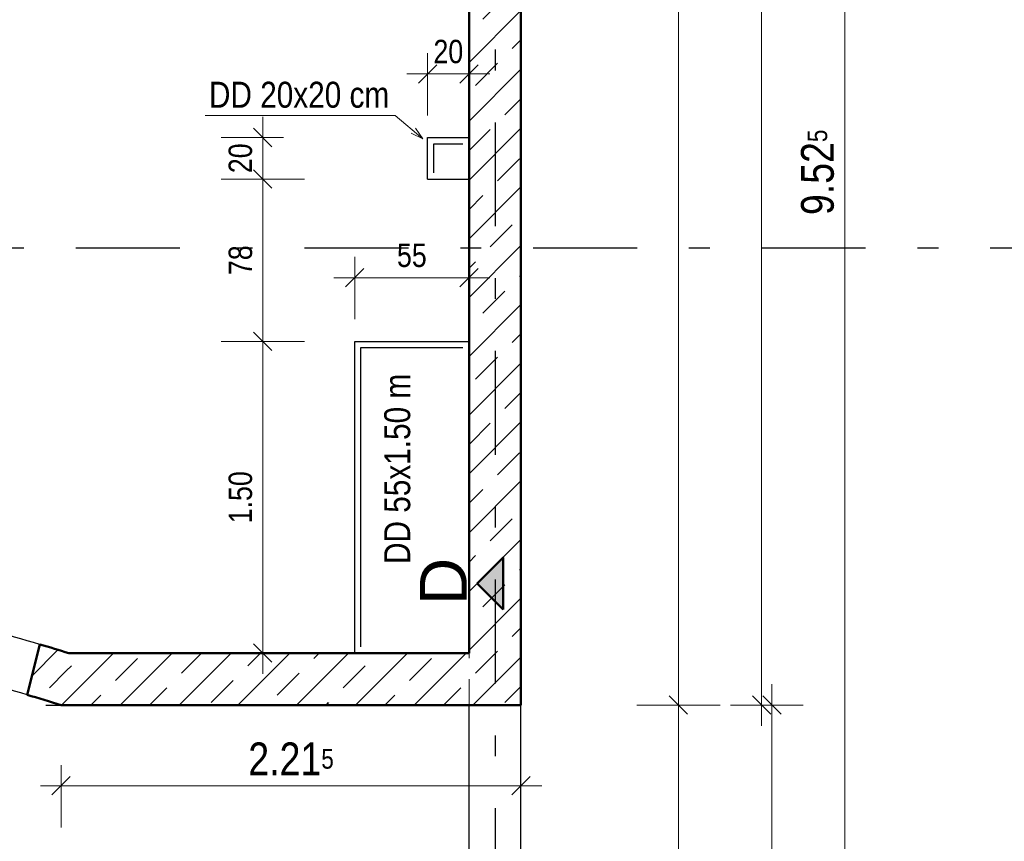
# Model space of a CAD drawing. Header units: millimetres. Extents: x 0 to 78.9, y -26.7 to 42.
# Tile 32 of 68: x 21.5 to 26.3, y 21.8 to 25.7. Entities that reach past the tile are written whole.
import ezdxf

# ---------------------------------------------------------------- set-up
doc = ezdxf.new("R2010")
doc.units = ezdxf.units.MM
doc.linetypes.add('DASHDOTX2', pattern=[2, 1, -0.5, 0, -0.5])
doc.linetypes.add('HIDDEN', pattern=[0.375, 0.25, -0.125])
for name, color, linetype, lineweight in [('Achsen', 7, 'Continuous', 20), ('Schraffuren', 7, 'Continuous', 20), ('Texte', 7, 'Continuous', 20)]:
    doc.layers.add(name, color=color, linetype=linetype, lineweight=lineweight)
doc.styles.add('Arial', font='arial.ttf')
doc.styles.add('Arial Narrow', font='ARIALN.TTF')
doc.dimstyles.new('Arch_Strakon_dimstyle', dxfattribs={"dimtxt": 11.25, "dimasz": 1, "dimexe": 1.25, "dimexo": 0.0625, "dimgap": 1, "dimtad": 0, "dimdec": 5, "dimzin": 12, "dimdsep": 46, "dimtxsty": 'Arial Narrow', "dimblk": 'Arrowhead_Tick', "dimsah": 1, "dimcen": 0, "dimse1": 1, "dimse2": 1, "dimclrd": 6, "dimclrt": 3, "dimazin": 0, "dimtfac": 1, "dimtdec": 4, "dimtmove": 0, "dimatfit": 3, "dimldrblk": 'NONE', "dimfxl": 1, "dimtvp": 1, "dimtolj": 1, "dimtzin": 0, "dimlwd": 13, "dimarcsym": 2})
pattern_1 = [(45, (0, 0), (-0.1414214, 0.1414214), [0.15, -0.1]), (45, (-0.07071, 0.07071), (-0.1414214, 0.1414214), [])]

# ---------------------------------------------------------------- blocks, each defined once
blk = doc.blocks.new('Arrowhead_Tick')
at = {"color": 0, "linetype": 'Continuous', "lineweight": -2}
for p, q in [((0, 20), (0, -10)), ((-1, 0), (0, 0)), ((10, 0), (0, 0))]:
    blk.add_line(p, q, dxfattribs=at)
at = {"color": 2, "linetype": 'Continuous', "lineweight": 35}
blk.add_line((4.42, 4.42), (-4.42, -4.42), dxfattribs=at)
blk = doc.blocks.new('*D222')
at = {"layer": 'Achsen', "color": 6, "linetype": 'Continuous', "lineweight": 13}
blk.add_line((24.7, 22.4484), (24.7, 29.5057), dxfattribs=at)
at = {"layer": 'Defpoints', "color": 0}
for p in [(23.6922, 29.5157), (24.7, 29.5157), (23.6922, 22.4384)]:
    blk.add_point(p, dxfattribs=at)
at = {"layer": 'Achsen', "color": 6, "lineweight": 13, "xscale": 0.01, "yscale": 0.01, "zscale": 0.01}
for p, rotation in [((24.7, 29.5157), 90), ((24.7, 22.4384), 270)]:
    blk.add_blockref('Arrowhead_Tick', p, dxfattribs=dict(at, rotation=rotation))
at = {"layer": 'Achsen', "color": 2, "lineweight": 35, "insert": (24.5696, 25.9771), "char_height": 0.1575, "attachment_point": 5, "rotation": 90, "style": 'Arial Narrow'}
blk.add_mtext('\\A1;7.07{\\A1;\\H.6x;\\S5;}', dxfattribs=at)
blk = doc.blocks.new('_None')
blk = doc.blocks.new('*D236')
at = {"layer": 'Achsen', "color": 6, "linetype": 'Continuous', "lineweight": 13}
blk.add_line((25.1, 22.4484), (25.1, 29.7557), dxfattribs=at)
at = {"layer": 'Defpoints', "color": 0}
for p in [(23.9422, 29.7657), (25.1, 29.7657), (23.6922, 22.4384)]:
    blk.add_point(p, dxfattribs=at)
at = {"layer": 'Achsen', "color": 6, "lineweight": 13, "xscale": 0.01, "yscale": 0.01, "zscale": 0.01}
for p, rotation in [((25.1, 29.7657), 90), ((25.1, 22.4384), 270)]:
    blk.add_blockref('Arrowhead_Tick', p, dxfattribs=dict(at, rotation=rotation))
at = {"layer": 'Achsen', "color": 2, "lineweight": 35, "insert": (24.9696, 26.1021), "char_height": 0.1575, "attachment_point": 5, "rotation": 90, "style": 'Arial Narrow'}
blk.add_mtext('\\A1;7.32{\\A1;\\H.6x;\\S5;}', dxfattribs=at)
blk = doc.blocks.new('*D238')
at = {"layer": 'Achsen', "color": 6, "linetype": 'Continuous', "lineweight": 13}
for p, q in [((25.15, 22.4284), (25.15, 21.1457)), ((25.15, 20.2484), (25.15, 20.7083))]:
    blk.add_line(p, q, dxfattribs=at)
at = {"layer": 'Defpoints', "color": 0}
for p in [(23.6922, 22.4384), (25.15, 22.4384), (23.9426, 20.2384)]:
    blk.add_point(p, dxfattribs=at)
at = {"layer": 'Achsen', "color": 6, "lineweight": 13, "xscale": 0.01, "yscale": 0.01, "zscale": 0.01}
for p, rotation in [((25.15, 22.4384), 90), ((25.15, 20.2384), 270)]:
    blk.add_blockref('Arrowhead_Tick', p, dxfattribs=dict(at, rotation=rotation))
at = {"layer": 'Achsen', "color": 2, "lineweight": 35, "insert": (25.1084, 20.927), "char_height": 0.1575, "attachment_point": 5, "rotation": 90, "style": 'Arial Narrow'}
blk.add_mtext('\\A1;2.20', dxfattribs=at)
blk = doc.blocks.new('*D366')
at = {"color": 6, "linetype": 'Continuous', "lineweight": 13}
blk.add_line((24.7, 20.7084), (24.7, 22.4284), dxfattribs=at)
at = {"layer": 'Defpoints', "color": 0}
for p in [(23.6922, 22.4384), (24.7, 22.4384), (23.9422, 20.6984)]:
    blk.add_point(p, dxfattribs=at)
at = {"color": 6, "lineweight": 13, "xscale": 0.01, "yscale": 0.01, "zscale": 0.01}
for p, rotation in [((24.7, 22.4384), 90), ((24.7, 20.6984), 270)]:
    blk.add_blockref('Arrowhead_Tick', p, dxfattribs=dict(at, rotation=rotation))
at = {"color": 2, "lineweight": 35, "insert": (24.5709, 21.5684), "char_height": 0.1575, "attachment_point": 5, "rotation": 90, "style": 'Arial Narrow'}
blk.add_mtext('\\A1;1.74', dxfattribs=at)
blk = doc.blocks.new('*D384')
at = {"layer": 'Achsen', "color": 6, "linetype": 'Continuous', "lineweight": 13}
blk.add_line((21.7395, 22.05), (23.9322, 22.05), dxfattribs=at)
at = {"layer": 'Defpoints', "color": 0}
for p in [(21.7295, 22.4384), (23.9422, 22.4384), (23.9422, 22.05)]:
    blk.add_point(p, dxfattribs=at)
at = {"layer": 'Achsen', "color": 6, "lineweight": 13, "xscale": 0.01, "yscale": 0.01, "zscale": 0.01}
blk.add_blockref('Arrowhead_Tick', (23.9422, 22.05), dxfattribs=at)
at = {"layer": 'Achsen', "color": 6, "lineweight": 13, "xscale": 0.01, "yscale": 0.01, "zscale": 0.01, "rotation": 180}
blk.add_blockref('Arrowhead_Tick', (21.7295, 22.05), dxfattribs=at)
at = {"layer": 'Achsen', "color": 2, "lineweight": 35, "insert": (22.8359, 22.1791), "char_height": 0.1575, "attachment_point": 5, "style": 'Arial Narrow'}
blk.add_mtext('\\A1;2.21{\\A1;\\H.6x;\\S5;}', dxfattribs=at)
blk = doc.blocks.new('*D456')
at = {"color": 6, "linetype": 'Continuous', "lineweight": 13}
blk.add_line((25.5, 20.2484), (25.5, 29.7557), dxfattribs=at)
at = {"layer": 'Defpoints', "color": 0}
for p in [(23.9422, 29.7657), (25.5, 29.7657), (23.9426, 20.2384)]:
    blk.add_point(p, dxfattribs=at)
at = {"color": 6, "lineweight": 13, "xscale": 0.01, "yscale": 0.01, "zscale": 0.01}
for p, rotation in [((25.5, 29.7657), 90), ((25.5, 20.2384), 270)]:
    blk.add_blockref('Arrowhead_Tick', p, dxfattribs=dict(at, rotation=rotation))
at = {"color": 2, "lineweight": 35, "insert": (25.3696, 25.0021), "char_height": 0.1575, "attachment_point": 5, "rotation": 90, "style": 'Arial Narrow'}
blk.add_mtext('\\A1;9.52{\\A1;\\H.6x;\\S5;}', dxfattribs=at)
blk = doc.blocks.new('*D464')
at = {"layer": 'Achsen', "color": 6, "linetype": 'Continuous', "lineweight": 13}
blk.add_line((22.7, 22.6984), (22.7, 24.1784), dxfattribs=at)
at = {"layer": 'Defpoints', "color": 0}
for p in [(22.7, 24.1884), (23.1422, 24.1884), (23.1422, 22.6884)]:
    blk.add_point(p, dxfattribs=at)
at = {"layer": 'Achsen', "color": 6, "lineweight": 13, "xscale": 0.01, "yscale": 0.01, "zscale": 0.01}
for p, rotation in [((22.7, 24.1884), 90), ((22.7, 22.6884), 270)]:
    blk.add_blockref('Arrowhead_Tick', p, dxfattribs=dict(at, rotation=rotation))
at = {"layer": 'Achsen', "color": 3, "lineweight": 35, "insert": (22.5926, 23.4384), "char_height": 0.1125, "attachment_point": 5, "rotation": 90, "style": 'Arial Narrow'}
blk.add_mtext('\\A1;1.50', dxfattribs=at)
blk = doc.blocks.new('*D465')
at = {"layer": 'Achsen', "color": 6, "linetype": 'Continuous', "lineweight": 13}
blk.add_line((22.7, 24.1984), (22.7, 24.9597), dxfattribs=at)
at = {"layer": 'Defpoints', "color": 0}
for p in [(22.7, 24.9697), (23.4931, 24.9697), (23.1422, 24.1884)]:
    blk.add_point(p, dxfattribs=at)
at = {"layer": 'Achsen', "color": 6, "lineweight": 13, "xscale": 0.01, "yscale": 0.01, "zscale": 0.01}
for p, rotation in [((22.7, 24.9697), 90), ((22.7, 24.1884), 270)]:
    blk.add_blockref('Arrowhead_Tick', p, dxfattribs=dict(at, rotation=rotation))
at = {"layer": 'Achsen', "color": 3, "lineweight": 35, "insert": (22.5926, 24.5791), "char_height": 0.1125, "attachment_point": 5, "rotation": 90, "style": 'Arial Narrow'}
blk.add_mtext('\\A1;78', dxfattribs=at)
blk = doc.blocks.new('*D466')
at = {"layer": 'Achsen', "color": 6, "linetype": 'Continuous', "lineweight": 13}
blk.add_line((22.7, 24.9797), (22.7, 25.1597), dxfattribs=at)
at = {"layer": 'Defpoints', "color": 0}
for p in [(22.7, 25.1697), (23.4931, 25.1697), (23.4931, 24.9697)]:
    blk.add_point(p, dxfattribs=at)
at = {"layer": 'Achsen', "color": 6, "lineweight": 13, "xscale": 0.01, "yscale": 0.01, "zscale": 0.01}
for p, rotation in [((22.7, 25.1697), 90), ((22.7, 24.9697), 270)]:
    blk.add_blockref('Arrowhead_Tick', p, dxfattribs=dict(at, rotation=rotation))
at = {"layer": 'Achsen', "color": 3, "lineweight": 35, "insert": (22.5926, 25.0697), "char_height": 0.1125, "attachment_point": 5, "rotation": 90, "style": 'Arial Narrow'}
blk.add_mtext('\\A1;20', dxfattribs=at)
blk = doc.blocks.new('*D489')
at = {"layer": 'Achsen', "color": 6, "linetype": 'Continuous', "lineweight": 13}
blk.add_line((23.5031, 25.4753), (23.6822, 25.4753), dxfattribs=at)
at = {"layer": 'Defpoints', "color": 0}
for p in [(23.6922, 25.4753), (23.4931, 24.9697), (23.6922, 24.9697)]:
    blk.add_point(p, dxfattribs=at)
at = {"layer": 'Achsen', "color": 6, "lineweight": 13, "xscale": 0.01, "yscale": 0.01, "zscale": 0.01}
blk.add_blockref('Arrowhead_Tick', (23.6922, 25.4753), dxfattribs=at)
at = {"layer": 'Achsen', "color": 6, "lineweight": 13, "xscale": 0.01, "yscale": 0.01, "zscale": 0.01, "rotation": 180}
blk.add_blockref('Arrowhead_Tick', (23.4931, 25.4753), dxfattribs=at)
at = {"layer": 'Achsen', "color": 3, "lineweight": 35, "insert": (23.5927, 25.5827), "char_height": 0.1125, "attachment_point": 5, "style": 'Arial Narrow'}
blk.add_mtext('\\A1;20', dxfattribs=at)
blk = doc.blocks.new('*D490')
at = {"layer": 'Achsen', "color": 6, "linetype": 'Continuous', "lineweight": 13}
blk.add_line((23.1522, 24.4948), (23.6822, 24.4948), dxfattribs=at)
at = {"layer": 'Defpoints', "color": 0}
for p in [(23.6922, 24.4948), (23.1422, 24.1884), (23.6922, 24.1884)]:
    blk.add_point(p, dxfattribs=at)
at = {"layer": 'Achsen', "color": 6, "lineweight": 13, "xscale": 0.01, "yscale": 0.01, "zscale": 0.01}
blk.add_blockref('Arrowhead_Tick', (23.6922, 24.4948), dxfattribs=at)
at = {"layer": 'Achsen', "color": 6, "lineweight": 13, "xscale": 0.01, "yscale": 0.01, "zscale": 0.01, "rotation": 180}
blk.add_blockref('Arrowhead_Tick', (23.1422, 24.4948), dxfattribs=at)
at = {"layer": 'Achsen', "color": 3, "lineweight": 35, "insert": (23.4172, 24.602), "char_height": 0.1125, "attachment_point": 5, "style": 'Arial Narrow'}
blk.add_mtext('\\A1;55', dxfattribs=at)
blk = doc.blocks.new('*D508')
at = {"layer": 'Defpoints', "color": 0}
for p in [(19.7502, 22.4384), (21.7295, 22.4384), (20.3515, 21.9085)]:
    blk.add_point(p, dxfattribs=at)
at = {"layer": 'Texte', "color": 6, "linetype": 'Continuous', "lineweight": 13}
blk.add_line((19.7502, 21.9185), (19.7502, 22.4284), dxfattribs=at)
at = {"layer": 'Texte', "color": 6, "lineweight": 13, "xscale": 0.01, "yscale": 0.01, "zscale": 0.01}
for p, rotation in [((19.7502, 22.4384), 90), ((19.7502, 21.9085), 270)]:
    blk.add_blockref('Arrowhead_Tick', p, dxfattribs=dict(at, rotation=rotation))
at = {"layer": 'Texte', "color": 3, "lineweight": 35, "insert": (19.6427, 22.1735), "char_height": 0.1125, "attachment_point": 5, "rotation": 90, "style": 'Arial Narrow'}
blk.add_mtext('\\A1;53', dxfattribs=at)
blk = doc.blocks.new('*D530')
at = {"layer": 'Defpoints', "color": 0}
for p in [(23.9422, 22.4384), (20.3515, 21.6585), (23.9422, 21.25)]:
    blk.add_point(p, dxfattribs=at)
at = {"layer": 'Texte', "color": 6, "linetype": 'Continuous', "lineweight": 13}
blk.add_line((20.3615, 21.25), (23.9322, 21.25), dxfattribs=at)
at = {"layer": 'Texte', "color": 6, "lineweight": 13, "xscale": 0.01, "yscale": 0.01, "zscale": 0.01}
blk.add_blockref('Arrowhead_Tick', (23.9422, 21.25), dxfattribs=at)
at = {"layer": 'Texte', "color": 6, "lineweight": 13, "xscale": 0.01, "yscale": 0.01, "zscale": 0.01, "rotation": 180}
blk.add_blockref('Arrowhead_Tick', (20.3515, 21.25), dxfattribs=at)
at = {"layer": 'Texte', "color": 3, "lineweight": 35, "insert": (22.1469, 21.3574), "char_height": 0.1125, "attachment_point": 5, "style": 'Arial Narrow'}
blk.add_mtext('\\A1;3.59', dxfattribs=at)

msp = doc.modelspace()

# ---------------------------------------------------------------- hatches: boundary and pattern name
at = {"lineweight": 25, "true_color": 0x0000ff}
msp.add_hatch(color=5, dxfattribs=at).paths.add_polyline_path([(23.7311216, 23.0234875), (23.8561216, 22.8984875), (23.8561216, 23.1484875)])
at = {"layer": 'Schraffuren', "lineweight": 35}
h = msp.add_hatch(dxfattribs=at)
h.set_pattern_fill('bB', color=2, scale=0.01, angle=45, style=0, pattern_type=2)
h.set_pattern_definition(pattern_1)
h.paths.add_polyline_path([(23.9422457, 29.51574), (23.9422457, 22.4383993), (23.6922457, 22.4383993), (23.6922457, 29.51574)])
h = msp.add_hatch(dxfattribs=at)
h.set_pattern_fill('bB', color=2, scale=0.01, angle=45, style=0, pattern_type=2)
h.set_pattern_definition(pattern_1)
h.paths.add_polyline_path([(21.7670648, 22.6883993), (21.7294698, 22.4383993), (21.7130883, 22.4434542), (21.6967001, 22.4484875), (21.6803053, 22.4534989), (21.6639038, 22.4584886), (21.6474957, 22.4634566), (21.631081, 22.4684027), (21.6146598, 22.4733271), (21.598232, 22.4782297), (21.5817978, 22.4831104), (21.5653571, 22.4879694), (21.6266591, 22.7305311), (21.6407206, 22.7263883), (21.6547776, 22.7222298), (21.6688299, 22.7180557), (21.6828776, 22.7138659), (21.6969206, 22.7096605), (21.7109589, 22.7054395), (21.7249925, 22.7012029), (21.7390213, 22.6969506), (21.7530454, 22.6926828)])
h = msp.add_hatch(dxfattribs=at)
h.set_pattern_fill('bB', color=2, scale=0.01, angle=45, style=0, pattern_type=2)
h.set_pattern_definition(pattern_1)
h.paths.add_polyline_path([(23.6922457, 22.6883993), (23.6922457, 22.4383993), (21.7294698, 22.4383993), (21.7670648, 22.6883993)])

# ---------------------------------------------------------------- linework, layer by layer
at = {"color": 6, "linetype": 'HIDDEN', "lineweight": 13, "ltscale": 0.5}
for p, q in [((23.692245, 25.1697328), (23.6930713, 25.1697328)), ((23.6930713, 24.9697328), (23.6930713, 25.1697328)), ((23.692245, 24.9697328), (23.6930713, 24.9697328)), ((23.692245, 22.4383993), (23.692245, 22.6883993))]:
    msp.add_line(p, q, dxfattribs=at)
at = {"color": 4, "linetype": 'Continuous', "lineweight": 50}
for p, q in [((23.8561216, 23.1484875), (23.7311216, 23.0234875)), ((23.8561216, 22.8984875), (23.8561216, 23.1484875)), ((23.7311216, 23.0234875), (23.8561216, 22.8984875))]:
    msp.add_line(p, q, dxfattribs=at)
at = {"layer": 'Achsen', "color": 3, "linetype": 'DASHDOTX2', "lineweight": 25, "ltscale": 0.5}
for p, q in [((23.8176415, 39.542572), (23.8176415, 12.5145336)), ((3.1006415, 24.6383995), (48.7755368, 24.6383995)), ((13.9551575, 22.4383993), (21.7294698, 22.4383993))]:
    msp.add_line(p, q, dxfattribs=at)
at = {"layer": 'Achsen', "color": 3, "linetype": 'Continuous', "lineweight": 25}
for p, q in [((23.4930713, 25.1697328), (23.692245, 25.1697328)), ((23.4930713, 24.9697328), (23.4930713, 25.1697328)), ((23.5230713, 25.1397328), (23.6630713, 25.1397328)), ((23.5230713, 24.9997328), (23.5230713, 25.1397328)), ((23.4930713, 24.9697328), (23.692245, 24.9697328)), ((23.942673, 24.3707022), (23.9422449, 24.4707022)), ((23.942459, 24.4207022), (23.942673, 24.4707022)), ((23.9422449, 24.3707022), (23.942459, 24.4207022)), ((23.1422457, 24.1883993), (23.6922457, 24.1883993)), ((23.1422457, 22.6883993), (23.1422457, 24.1883993)), ((23.1722457, 24.1583993), (23.6622457, 24.1583993)), ((23.1722457, 22.7183993), (23.1722457, 24.1583993)), ((23.692245, 20.6983993), (23.692245, 22.4383993)), ((23.942245, 20.6983993), (23.942245, 22.4383993))]:
    msp.add_line(p, q, dxfattribs=at)
at = {"layer": 'Achsen', "color": 9, "linetype": 'Continuous', "lineweight": 0}
msp.add_circle((23.6922457, 24.9697328), 0.00111, dxfattribs=at)
at = {"layer": 'Achsen', "color": 3, "linetype": 'Continuous', "lineweight": 25}
for radius, start, end in [(13.1684489, 73.61589217, 78.01146915), (12.9184489, 73.57327883, 78.05396272)]:
    msp.add_arc((17.9121641, 10.0968232), radius, start, end, dxfattribs=at)
at = {"layer": 'Texte', "color": 4, "linetype": 'Continuous', "lineweight": 50}
for p, q in [((23.692245, 22.6883993), (23.692245, 29.51574)), ((23.942245, 22.4383993), (23.942245, 29.51574)), ((21.6266591, 22.7305311), (21.5653571, 22.4879694)), ((21.7670648, 22.6883993), (23.6922457, 22.6883993)), ((21.7294698, 22.4383993), (23.6922457, 22.4383993)), ((23.6922457, 22.4383993), (23.9422457, 22.4383993))]:
    msp.add_line(p, q, dxfattribs=at)
at = {"layer": 'Texte', "color": 5, "linetype": 'Continuous', "lineweight": 18}
for p, q in [((23.3371467, 25.2758693), (22.4223182, 25.2758693)), ((23.3371467, 25.2758693), (23.4697782, 25.1635033)), ((23.4343911, 25.2145544), (23.4697782, 25.1635033)), ((23.4697782, 25.1635033), (23.4136065, 25.1900213))]:
    msp.add_line(p, q, dxfattribs=at)
at = {"layer": 'Texte', "color": 4, "linetype": 'Continuous', "lineweight": 50}
for radius, start, end in [(13.1684489, 72.97807386, 73.61589217), (12.9184489, 72.81292328, 73.57327883)]:
    msp.add_arc((17.9121641, 10.0968232), radius, start, end, dxfattribs=at)

# ---------------------------------------------------------------- texts
at = {"color": 4, "lineweight": 50, "style": 'Arial'}
msp.add_text('D', height=0.225, rotation=90, dxfattribs=at).set_placement((23.6811216, 22.9199875))
at = {"layer": 'Texte', "color": 3, "lineweight": 25, "style": 'Arial Narrow'}
msp.add_text('DD 20x20 cm', height=0.125, dxfattribs=at).set_placement((22.4408934, 25.3130197))
msp.add_text('DD 55x1.50 m', height=0.125, rotation=90, dxfattribs=at).set_placement((23.409202, 23.1174557))

# ---------------------------------------------------------------- dimensions: what is measured, and where the dimension line sits
at = {"lineweight": 35}
for base, p1, p2, text, picture, middle in [((25.5, 29.76574), (23.9426185, 20.2383993), (23.942245, 29.76574), '9.52{\\A1;\\H.6x;\\S5;}', '*D456', (25.5, 25.0020696)), ((24.7, 22.4383993), (23.942245, 20.6983993), (23.6922457, 22.4383993), '1.74', '*D366', (24.7, 21.5683993))]:
    dim = msp.add_linear_dim(base=base, p1=p1, p2=p2, angle=90, text=text, dimstyle='Arch_Strakon_dimstyle', override={"dimscale": 0.01, "dimtxt": 15.75, "dimasz": 1, "dimgap": 5, "dimtad": 1, "dimjust": 0, "dimtih": 0, "dimtoh": 0, "dimdec": 5, "dimdsep": 46, "dimtxsty": 'Arial Narrow', "dimclrd": 6, "dimclrt": 2, "dimtix": 1, "dimtofl": 255, "dimtmove": 0, "dimatfit": 2, "dimfxl": 0, "dimfxlon": 0, "dimtvp": 31.746032, "dimlwd": 13}, dxfattribs=at)
    dim.commit()
    dim.dimension.update_dxf_attribs({"geometry": picture, "text_midpoint": middle, "dimtype": 160})
at = {"layer": 'Achsen', "lineweight": 35}
for base, p1, p2, text, override, picture, middle in [((25.1, 29.76574), (23.6922457, 22.4383993), (23.942245, 29.76574), '7.32{\\A1;\\H.6x;\\S5;}', {"dimscale": 0.01, "dimtxt": 15.75, "dimasz": 1, "dimgap": 5, "dimtad": 1, "dimjust": 0, "dimtih": 0, "dimtoh": 0, "dimdec": 5, "dimdsep": 46, "dimtxsty": 'Arial Narrow', "dimclrd": 6, "dimclrt": 2, "dimtix": 1, "dimtofl": 255, "dimtmove": 0, "dimatfit": 2, "dimfxl": 0, "dimfxlon": 0, "dimtvp": 31.746032, "dimlwd": 13}, '*D236', (25.1, 26.1020696)), ((24.7, 29.51574), (23.6922457, 22.4383993), (23.692245, 29.51574), '7.07{\\A1;\\H.6x;\\S5;}', {"dimscale": 0.01, "dimtxt": 15.75, "dimasz": 1, "dimgap": 5, "dimtad": 1, "dimjust": 0, "dimtih": 0, "dimtoh": 0, "dimdec": 5, "dimdsep": 46, "dimtxsty": 'Arial Narrow', "dimclrd": 6, "dimclrt": 2, "dimtix": 1, "dimtofl": 255, "dimtmove": 0, "dimatfit": 2, "dimfxl": 0, "dimfxlon": 0, "dimtvp": 31.746032, "dimlwd": 13}, '*D222', (24.7, 25.9770696)), ((22.7, 25.1697328), (23.4930713, 24.9697328), (23.4930713, 25.1697328), '20', {"dimscale": 0.01, "dimtxt": 11.25, "dimasz": 1, "dimgap": 5, "dimtad": 1, "dimjust": 0, "dimtih": 0, "dimtoh": 0, "dimdec": 5, "dimdsep": 46, "dimtxsty": 'Arial Narrow', "dimclrd": 6, "dimclrt": 3, "dimtix": 1, "dimtofl": 255, "dimtmove": 0, "dimatfit": 2, "dimfxl": 0, "dimfxlon": 0, "dimtvp": 44.444444, "dimlwd": 13}, '*D466', (22.7, 25.0697328)), ((22.7, 24.9697328), (23.1422457, 24.1883993), (23.4930713, 24.9697328), '78', {"dimscale": 0.01, "dimtxt": 11.25, "dimasz": 1, "dimgap": 5, "dimtad": 1, "dimjust": 0, "dimtih": 0, "dimtoh": 0, "dimdec": 5, "dimdsep": 46, "dimtxsty": 'Arial Narrow', "dimclrd": 6, "dimclrt": 3, "dimtix": 1, "dimtofl": 255, "dimtmove": 0, "dimatfit": 2, "dimfxl": 0, "dimfxlon": 0, "dimtvp": 44.444444, "dimlwd": 13}, '*D465', (22.7, 24.579066)), ((22.7, 24.1883993), (23.1422457, 22.6883993), (23.1422457, 24.1883993), '1.50', {"dimscale": 0.01, "dimtxt": 11.25, "dimasz": 1, "dimgap": 5, "dimtad": 1, "dimjust": 0, "dimtih": 0, "dimtoh": 0, "dimdec": 5, "dimdsep": 46, "dimtxsty": 'Arial Narrow', "dimclrd": 6, "dimclrt": 3, "dimtix": 1, "dimtofl": 255, "dimtmove": 0, "dimatfit": 2, "dimfxl": 0, "dimfxlon": 0, "dimtvp": 44.444444, "dimlwd": 13}, '*D464', (22.7, 23.4383993)), ((25.15, 22.4383993), (23.9426185, 20.2383993), (23.6922457, 22.4383993), '2.20', {"dimscale": 0.01, "dimtxt": 15.75, "dimasz": 1, "dimgap": 5, "dimtad": 0, "dimjust": 0, "dimtih": 0, "dimtoh": 0, "dimdec": 5, "dimdsep": 46, "dimtxsty": 'Arial Narrow', "dimclrd": 6, "dimclrt": 2, "dimtix": 0, "dimtofl": 255, "dimtmove": 2, "dimatfit": 2, "dimfxl": 0, "dimfxlon": 0, "dimtvp": 31.746032, "dimlwd": 13}, '*D238', (25.1084113, 20.9269728))]:
    dim = msp.add_linear_dim(base=base, p1=p1, p2=p2, angle=90, text=text, dimstyle='Arch_Strakon_dimstyle', override=override, dxfattribs=at)
    dim.commit()
    dim.dimension.update_dxf_attribs({"geometry": picture, "text_midpoint": middle, "dimtype": 160})
for base, p1, p2, text, override, picture, middle in [((23.6922457, 25.4752717), (23.4930713, 24.9697328), (23.6922457, 24.9697328), '20', {"dimscale": 0.01, "dimtxt": 11.25, "dimasz": 1, "dimgap": 5, "dimtad": 1, "dimjust": 0, "dimtih": 0, "dimtoh": 0, "dimdec": 5, "dimdsep": 46, "dimtxsty": 'Arial Narrow', "dimclrd": 6, "dimclrt": 3, "dimtix": 1, "dimtofl": 255, "dimtmove": 0, "dimatfit": 2, "dimfxl": 0, "dimfxlon": 0, "dimtvp": 44.444444, "dimlwd": 13}, '*D489', (23.5926585, 25.4752717)), ((23.6922457, 24.4948039), (23.1422457, 24.1883993), (23.6922457, 24.1883993), '55', {"dimscale": 0.01, "dimtxt": 11.25, "dimasz": 1, "dimgap": 5, "dimtad": 1, "dimjust": 0, "dimtih": 0, "dimtoh": 0, "dimdec": 5, "dimdsep": 46, "dimtxsty": 'Arial Narrow', "dimclrd": 6, "dimclrt": 3, "dimtix": 1, "dimtofl": 255, "dimtmove": 0, "dimatfit": 2, "dimfxl": 0, "dimfxlon": 0, "dimtvp": 44.444444, "dimlwd": 13}, '*D490', (23.4172457, 24.4948039)), ((23.942245, 22.05), (21.7294698, 22.4383993), (23.942245, 22.4383993), '2.21{\\A1;\\H.6x;\\S5;}', {"dimscale": 0.01, "dimtxt": 15.75, "dimasz": 1, "dimgap": 5, "dimtad": 1, "dimjust": 0, "dimtih": 0, "dimtoh": 0, "dimdec": 5, "dimdsep": 46, "dimtxsty": 'Arial Narrow', "dimclrd": 6, "dimclrt": 2, "dimtix": 1, "dimtofl": 255, "dimtmove": 0, "dimatfit": 2, "dimfxl": 0, "dimfxlon": 0, "dimtvp": 31.746032, "dimlwd": 13}, '*D384', (22.8358574, 22.05))]:
    dim = msp.add_linear_dim(base=base, p1=p1, p2=p2, text=text, dimstyle='Arch_Strakon_dimstyle', override=override, dxfattribs=at)
    dim.commit()
    dim.dimension.update_dxf_attribs({"geometry": picture, "text_midpoint": middle, "dimtype": 160})
at = {"layer": 'Texte', "lineweight": 35}
dim = msp.add_linear_dim(base=(19.7501532, 22.4383993), p1=(20.3515169, 21.9085279), p2=(21.7294698, 22.4383993), angle=90, text='53', dimstyle='Arch_Strakon_dimstyle', override={"dimscale": 0.01, "dimtxt": 11.25, "dimasz": 1, "dimgap": 5, "dimtad": 1, "dimjust": 0, "dimtih": 0, "dimtoh": 0, "dimdec": 5, "dimdsep": 46, "dimtxsty": 'Arial Narrow', "dimclrd": 6, "dimclrt": 3, "dimtix": 1, "dimtofl": 255, "dimtmove": 0, "dimatfit": 2, "dimfxl": 0, "dimfxlon": 0, "dimtvp": 44.444444, "dimlwd": 13}, dxfattribs=at)
dim.commit()
dim.dimension.update_dxf_attribs({"geometry": '*D508', "text_midpoint": (19.7501532, 22.1734636), "dimtype": 160})
dim = msp.add_linear_dim(base=(23.942245, 21.25), p1=(20.3515169, 21.6585279), p2=(23.942245, 22.4383993), text='3.59', dimstyle='Arch_Strakon_dimstyle', override={"dimscale": 0.01, "dimtxt": 11.25, "dimasz": 1, "dimgap": 5, "dimtad": 1, "dimjust": 0, "dimtih": 0, "dimtoh": 0, "dimdec": 5, "dimdsep": 46, "dimtxsty": 'Arial Narrow', "dimclrd": 6, "dimclrt": 3, "dimtix": 1, "dimtofl": 255, "dimtmove": 0, "dimatfit": 2, "dimfxl": 0, "dimfxlon": 0, "dimtvp": 44.444444, "dimlwd": 13}, dxfattribs=at)
dim.commit()
dim.dimension.update_dxf_attribs({"geometry": '*D530', "text_midpoint": (22.1468809, 21.25), "dimtype": 160})

doc.saveas('drawing.dxf')
